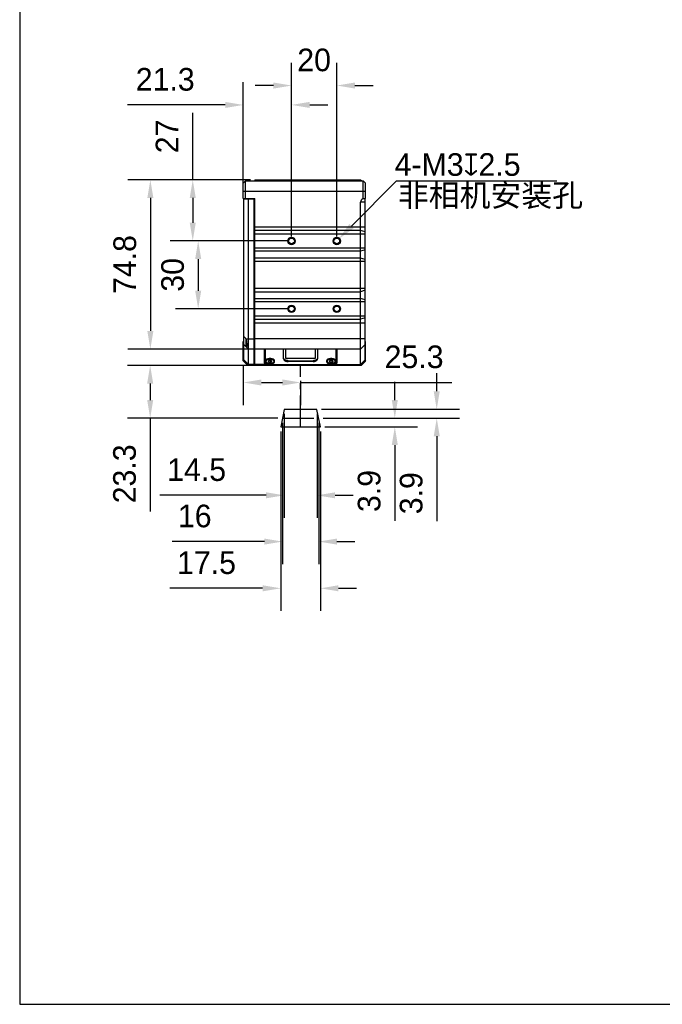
# Model space of a CAD drawing. Header units: millimetres. Extents: x -48 to 112, y 178 to 358.
# Tile 1 of 3: x -48 to 23, y 178 to 286. Entities that reach past the tile are written whole.
import ezdxf

# ---------------------------------------------------------------- set-up
doc = ezdxf.new("R2010")
doc.units = ezdxf.units.MM
doc.header["$LTSCALE"] = 46.255
doc.header["$PDMODE"] = 3
doc.header["$PDSIZE"] = 8
doc.linetypes.add('CENTER', pattern=[0.6, 0.375, -0.075, 0.075, -0.075])
doc.layers.get('0').update_dxf_attribs({"linetype": 'CONTINUOUS'})
doc.layers.get('Defpoints').update_dxf_attribs({"linetype": 'CONTINUOUS'})
for name, color, linetype in [('00_COMPONENTS', 7, 'CONTINUOUS'), ('50_ALL_DETAILS', 7, 'CONTINUOUS'), ('51__DRAFT_DIMS', 7, 'CONTINUOUS')]:
    doc.layers.add(name, color=color, linetype=linetype)
doc.styles.get("Standard").update_dxf_attribs({"font": '兰亭黑 GBK.TTF', "height": 2.5})
doc.dimstyles.new('DIMSTYLE_1', dxfattribs={"dimtxt": 3, "dimasz": 2, "dimexe": 2.5, "dimexo": 0.5, "dimgap": 0.75, "dimtad": 1, "dimlfac": 4, "dimdsep": 46, "dimtxsty": 'STANDARD', "dimblk": '_FILLED', "dimblk1": '_FILLED', "dimblk2": '_FILLED', "dimcen": 0.09, "dimclrd": 8, "dimclre": 8, "dimclrt": 256, "dimazin": 2, "dimtp": 0.3, "dimtm": 0.3, "dimtfac": 1, "dimtofl": 0, "dimtmove": 0, "dimatfit": 3, "dimldrblk": '_FILLED', "dimfxl": 1, "dimtolj": 1, "dimarcsym": 0})

# ---------------------------------------------------------------- blocks, each defined once
blk = doc.blocks.new('_FILLED')
at = {"color": 0, "linetype": 'ByBlock'}
blk.add_solid([(0, 0), (-1, 0.167), (-1, -0.167)], dxfattribs=at)
blk = doc.blocks.new('*D8')
at = {"layer": '51__DRAFT_DIMS', "color": 8, "lineweight": -2}
for p, q in [((-28.74, 268.63), (-28.74, 276.04)), ((-22.38, 268.63), (-31.24, 268.63)), ((-28.74, 266.63), (-28.74, 263.88)), ((-18.33, 261.88), (-31.24, 261.88))]:
    blk.add_line(p, q, dxfattribs=at)
at = {"layer": 'Defpoints', "color": 0}
for p in [(-21.88, 268.63), (-28.74, 261.88), (-17.83, 261.88)]:
    blk.add_point(p, dxfattribs=at)
at = {"layer": '51__DRAFT_DIMS', "color": 8, "linetype": 'ByBlock', "lineweight": -2, "xscale": 2, "yscale": 2, "zscale": 2}
for p, rotation in [((-28.74, 268.63), 90), ((-28.74, 261.88), 270)]:
    blk.add_blockref('_FILLED', p, dxfattribs=dict(at, rotation=rotation))
at = {"layer": '51__DRAFT_DIMS', "insert": (-32.83, 273.42), "char_height": 2.5, "attachment_point": 2, "rotation": 90, "line_spacing_factor": 0.9}
blk.add_mtext('\\A1;27', dxfattribs=at)
blk = doc.blocks.new('*D9')
at = {"layer": '51__DRAFT_DIMS', "color": 8, "lineweight": -2}
for p, q in [((-17.83, 262.38), (-17.83, 281.54)), ((-12.83, 262.38), (-12.83, 281.54)), ((-19.83, 279.04), (-21.83, 279.04)), ((-10.83, 279.04), (-8.83, 279.04))]:
    blk.add_line(p, q, dxfattribs=at)
at = {"layer": 'Defpoints', "color": 0}
for p in [(-12.83, 279.04), (-17.83, 261.88), (-12.83, 261.88)]:
    blk.add_point(p, dxfattribs=at)
at = {"layer": '51__DRAFT_DIMS', "color": 8, "linetype": 'ByBlock', "lineweight": -2, "xscale": 2, "yscale": 2, "zscale": 2}
blk.add_blockref('_FILLED', (-17.83, 279.04), dxfattribs=at)
at = {"layer": '51__DRAFT_DIMS', "color": 8, "linetype": 'ByBlock', "lineweight": -2, "xscale": 2, "yscale": 2, "zscale": 2, "rotation": 180}
blk.add_blockref('_FILLED', (-12.83, 279.04), dxfattribs=at)
at = {"layer": '51__DRAFT_DIMS', "insert": (-15.34, 283.12), "char_height": 2.5, "attachment_point": 2, "line_spacing_factor": 0.9}
blk.add_mtext('\\A1;20', dxfattribs=at)
blk = doc.blocks.new('*D10')
at = {"layer": '51__DRAFT_DIMS', "color": 8, "lineweight": -2}
for p, q in [((-18.33, 261.88), (-30.64, 261.88)), ((-28.14, 259.88), (-28.14, 256.38)), ((-18.33, 254.38), (-30.64, 254.38))]:
    blk.add_line(p, q, dxfattribs=at)
at = {"layer": 'Defpoints', "color": 0}
for p in [(-17.83, 261.88), (-28.14, 254.38), (-17.83, 254.38)]:
    blk.add_point(p, dxfattribs=at)
at = {"layer": '51__DRAFT_DIMS', "color": 8, "linetype": 'ByBlock', "lineweight": -2, "xscale": 2, "yscale": 2, "zscale": 2}
for p, rotation in [((-28.14, 261.88), 90), ((-28.14, 254.38), 270)]:
    blk.add_blockref('_FILLED', p, dxfattribs=dict(at, rotation=rotation))
at = {"layer": '51__DRAFT_DIMS', "insert": (-32.22, 258.13), "char_height": 2.5, "attachment_point": 2, "rotation": 90, "line_spacing_factor": 0.9}
blk.add_mtext('\\A1;30', dxfattribs=at)
blk = doc.blocks.new('*D11')
at = {"layer": '51__DRAFT_DIMS', "color": 8, "lineweight": -2}
for p, q in [((-23.16, 267.88), (-23.16, 279.4)), ((-17.83, 262.38), (-17.83, 279.4)), ((-25.16, 276.9), (-35.95, 276.9)), ((-15.83, 276.9), (-13.83, 276.9))]:
    blk.add_line(p, q, dxfattribs=at)
at = {"layer": 'Defpoints', "color": 0}
for p in [(-17.83, 276.9), (-23.16, 267.38), (-17.83, 261.88)]:
    blk.add_point(p, dxfattribs=at)
at = {"layer": '51__DRAFT_DIMS', "color": 8, "linetype": 'ByBlock', "lineweight": -2, "xscale": 2, "yscale": 2, "zscale": 2}
blk.add_blockref('_FILLED', (-23.16, 276.9), dxfattribs=at)
at = {"layer": '51__DRAFT_DIMS', "color": 8, "linetype": 'ByBlock', "lineweight": -2, "xscale": 2, "yscale": 2, "zscale": 2, "rotation": 180}
blk.add_blockref('_FILLED', (-17.83, 276.9), dxfattribs=at)
at = {"layer": '51__DRAFT_DIMS', "insert": (-31.78, 280.98), "char_height": 2.5, "attachment_point": 2, "line_spacing_factor": 0.9}
blk.add_mtext('\\A1;21.3', dxfattribs=at)
blk = doc.blocks.new('*D13')
at = {"layer": '51__DRAFT_DIMS', "color": 8, "lineweight": -2}
for p, q in [((-22.38, 268.63), (-35.92, 268.63)), ((-33.42, 266.63), (-33.42, 251.93)), ((-12.05, 249.93), (-35.92, 249.93))]:
    blk.add_line(p, q, dxfattribs=at)
at = {"layer": 'Defpoints', "color": 0}
for p in [(-21.88, 268.63), (-33.42, 249.93), (-11.55, 249.93)]:
    blk.add_point(p, dxfattribs=at)
at = {"layer": '51__DRAFT_DIMS', "color": 8, "linetype": 'ByBlock', "lineweight": -2, "xscale": 2, "yscale": 2, "zscale": 2}
for p, rotation in [((-33.42, 268.63), 90), ((-33.42, 249.93), 270)]:
    blk.add_blockref('_FILLED', p, dxfattribs=dict(at, rotation=rotation))
at = {"layer": '51__DRAFT_DIMS', "insert": (-37.5, 259.27), "char_height": 2.5, "attachment_point": 2, "rotation": 90, "line_spacing_factor": 0.9}
blk.add_mtext('\\A1;74.8', dxfattribs=at)
blk = doc.blocks.new('*D25')
at = {"layer": '51__DRAFT_DIMS', "color": 8, "lineweight": -2}
for p, q in [((-23.16, 248.13), (-23.16, 243.74)), ((-21.16, 246.24), (-18.83, 246.24)), ((-16.83, 246.41), (-16.83, 243.74)), ((-16.83, 246.24), (-0.15, 246.24))]:
    blk.add_line(p, q, dxfattribs=at)
at = {"layer": 'Defpoints', "color": 0}
for p in [(-23.16, 248.63), (-16.83, 246.91), (-16.83, 246.24)]:
    blk.add_point(p, dxfattribs=at)
at = {"layer": '51__DRAFT_DIMS', "color": 8, "linetype": 'ByBlock', "lineweight": -2, "xscale": 2, "yscale": 2, "zscale": 2, "rotation": 180}
blk.add_blockref('_FILLED', (-23.16, 246.24), dxfattribs=at)
at = {"layer": '51__DRAFT_DIMS', "color": 8, "linetype": 'ByBlock', "lineweight": -2, "xscale": 2, "yscale": 2, "zscale": 2}
blk.add_blockref('_FILLED', (-16.83, 246.24), dxfattribs=at)
at = {"layer": '51__DRAFT_DIMS', "insert": (-4.3, 250.33), "char_height": 2.5, "attachment_point": 2, "line_spacing_factor": 0.9}
blk.add_mtext('\\A1;25.3', dxfattribs=at)
blk = doc.blocks.new('*D26')
at = {"layer": '51__DRAFT_DIMS', "color": 8, "lineweight": -2}
for p, q in [((-18.65, 242.78), (-18.65, 231.28)), ((-15.02, 242.78), (-15.02, 231.28)), ((-20.65, 233.78), (-32.37, 233.78)), ((-13.02, 233.78), (-11.02, 233.78))]:
    blk.add_line(p, q, dxfattribs=at)
at = {"layer": 'Defpoints', "color": 0}
for p in [(-18.65, 243.28), (-15.02, 243.28), (-15.02, 233.78)]:
    blk.add_point(p, dxfattribs=at)
at = {"layer": '51__DRAFT_DIMS', "color": 8, "linetype": 'ByBlock', "lineweight": -2, "xscale": 2, "yscale": 2, "zscale": 2}
blk.add_blockref('_FILLED', (-18.65, 233.78), dxfattribs=at)
at = {"layer": '51__DRAFT_DIMS', "color": 8, "linetype": 'ByBlock', "lineweight": -2, "xscale": 2, "yscale": 2, "zscale": 2, "rotation": 180}
blk.add_blockref('_FILLED', (-15.02, 233.78), dxfattribs=at)
at = {"layer": '51__DRAFT_DIMS', "insert": (-28.31, 237.87), "char_height": 2.5, "attachment_point": 2, "line_spacing_factor": 0.9}
blk.add_mtext('\\A1;14.5', dxfattribs=at)
blk = doc.blocks.new('*D27')
at = {"layer": '51__DRAFT_DIMS', "color": 8, "lineweight": -2}
for p, q in [((-18.83, 241.8), (-18.83, 226.17)), ((-14.83, 241.8), (-14.83, 226.17)), ((-20.83, 228.67), (-31.03, 228.67)), ((-12.83, 228.67), (-10.83, 228.67))]:
    blk.add_line(p, q, dxfattribs=at)
at = {"layer": 'Defpoints', "color": 0}
for p in [(-18.83, 242.3), (-14.83, 242.3), (-14.83, 228.67)]:
    blk.add_point(p, dxfattribs=at)
at = {"layer": '51__DRAFT_DIMS', "color": 8, "linetype": 'ByBlock', "lineweight": -2, "xscale": 2, "yscale": 2, "zscale": 2}
blk.add_blockref('_FILLED', (-18.83, 228.67), dxfattribs=at)
at = {"layer": '51__DRAFT_DIMS', "color": 8, "linetype": 'ByBlock', "lineweight": -2, "xscale": 2, "yscale": 2, "zscale": 2, "rotation": 180}
blk.add_blockref('_FILLED', (-14.83, 228.67), dxfattribs=at)
at = {"layer": '51__DRAFT_DIMS', "insert": (-28.52, 232.75), "char_height": 2.5, "attachment_point": 2, "line_spacing_factor": 0.9}
blk.add_mtext('\\A1;16', dxfattribs=at)
blk = doc.blocks.new('*D28')
at = {"layer": '51__DRAFT_DIMS', "color": 8, "lineweight": -2}
for p, q in [((-19.02, 240.83), (-19.02, 221.01)), ((-14.65, 240.83), (-14.65, 221.01)), ((-21.02, 223.51), (-31.27, 223.51)), ((-12.65, 223.51), (-10.65, 223.51))]:
    blk.add_line(p, q, dxfattribs=at)
at = {"layer": 'Defpoints', "color": 0}
for p in [(-19.02, 241.33), (-14.65, 241.33), (-19.02, 223.51)]:
    blk.add_point(p, dxfattribs=at)
at = {"layer": '51__DRAFT_DIMS', "color": 8, "linetype": 'ByBlock', "lineweight": -2, "xscale": 2, "yscale": 2, "zscale": 2}
blk.add_blockref('_FILLED', (-19.02, 223.51), dxfattribs=at)
at = {"layer": '51__DRAFT_DIMS', "color": 8, "linetype": 'ByBlock', "lineweight": -2, "xscale": 2, "yscale": 2, "zscale": 2, "rotation": 180}
blk.add_blockref('_FILLED', (-14.65, 223.51), dxfattribs=at)
at = {"layer": '51__DRAFT_DIMS', "insert": (-27.22, 227.59), "char_height": 2.5, "attachment_point": 2, "line_spacing_factor": 0.9}
blk.add_mtext('\\A1;17.5', dxfattribs=at)
blk = doc.blocks.new('*D29')
at = {"layer": '51__DRAFT_DIMS', "color": 8, "lineweight": -2}
for p, q in [((-1.8, 245.28), (-1.8, 247.28)), ((-14.52, 243.28), (0.7, 243.28)), ((-14.33, 242.3), (0.7, 242.3)), ((-1.8, 240.3), (-1.8, 230.94))]:
    blk.add_line(p, q, dxfattribs=at)
at = {"layer": 'Defpoints', "color": 0}
for p in [(-15.02, 243.28), (-14.83, 242.3), (-1.8, 242.3)]:
    blk.add_point(p, dxfattribs=at)
at = {"layer": '51__DRAFT_DIMS', "color": 8, "linetype": 'ByBlock', "lineweight": -2, "xscale": 2, "yscale": 2, "zscale": 2}
for p, rotation in [((-1.8, 243.28), 270), ((-1.8, 242.3), 89.99999999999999)]:
    blk.add_blockref('_FILLED', p, dxfattribs=dict(at, rotation=rotation))
at = {"layer": '51__DRAFT_DIMS', "insert": (-5.88, 231.69), "char_height": 2.5, "attachment_point": 1, "rotation": 90, "line_spacing_factor": 0.9}
blk.add_mtext('\\A1;3.9', dxfattribs=at)
blk = doc.blocks.new('*D30')
at = {"layer": '51__DRAFT_DIMS', "color": 8, "lineweight": -2}
for p, q in [((-6.43, 244.3), (-6.43, 246.3)), ((-14.33, 242.3), (-3.93, 242.3)), ((-14.15, 241.33), (-3.93, 241.33)), ((-6.43, 239.33), (-6.43, 230.97))]:
    blk.add_line(p, q, dxfattribs=at)
at = {"layer": 'Defpoints', "color": 0}
for p in [(-14.83, 242.3), (-14.65, 241.33), (-6.43, 241.33)]:
    blk.add_point(p, dxfattribs=at)
at = {"layer": '51__DRAFT_DIMS', "color": 8, "linetype": 'ByBlock', "lineweight": -2, "xscale": 2, "yscale": 2, "zscale": 2}
for p, rotation in [((-6.43, 242.3), 270), ((-6.43, 241.33), 90)]:
    blk.add_blockref('_FILLED', p, dxfattribs=dict(at, rotation=rotation))
at = {"layer": '51__DRAFT_DIMS', "insert": (-10.52, 236.58), "char_height": 2.5, "attachment_point": 3, "rotation": 90, "line_spacing_factor": 0.9}
blk.add_mtext('\\A1;3.9', dxfattribs=at)
blk = doc.blocks.new('*D31')
at = {"layer": '51__DRAFT_DIMS', "color": 8, "lineweight": -2}
for p, q in [((-22.38, 248.13), (-35.94, 248.13)), ((-33.44, 246.13), (-33.44, 244.3)), ((-19.33, 242.3), (-35.94, 242.3)), ((-33.44, 242.3), (-33.44, 232))]:
    blk.add_line(p, q, dxfattribs=at)
at = {"layer": 'Defpoints', "color": 0}
for p in [(-21.88, 248.13), (-33.44, 242.3), (-18.83, 242.3)]:
    blk.add_point(p, dxfattribs=at)
at = {"layer": '51__DRAFT_DIMS', "color": 8, "linetype": 'ByBlock', "lineweight": -2, "xscale": 2, "yscale": 2, "zscale": 2}
for p, rotation in [((-33.44, 248.13), 90), ((-33.44, 242.3), 270)]:
    blk.add_blockref('_FILLED', p, dxfattribs=dict(at, rotation=rotation))
at = {"layer": '51__DRAFT_DIMS', "insert": (-37.53, 236.15), "char_height": 2.5, "attachment_point": 2, "rotation": 90, "line_spacing_factor": 0.9}
blk.add_mtext('\\A1;23.3', dxfattribs=at)

msp = doc.modelspace()

# ---------------------------------------------------------------- linework, layer by layer
at = {"color": 8}
msp.add_line((-11.2033, 263.5176), (-6.2733, 268.4768), dxfattribs=at)
msp.add_lwpolyline([(-47.8474, 177.5619), (112.1526, 177.5619), (112.1526, 357.5619), (-47.8474, 357.5619)], close=True)
at = {"layer": '00_COMPONENTS'}
for p, q in [((-21.8837, 268.6276), (-21.8837, 268.5026)), ((-21.8837, 268.6276), (-10.2087, 268.6276)), ((-10.2087, 268.5026), (-10.2087, 268.6276)), ((-10.2087, 268.6276), (-10.0837, 268.5026)), ((-22.9087, 268.5026), (-23.1587, 268.2526)), ((-23.1587, 266.5651), (-23.1587, 268.2526)), ((-22.9087, 266.5651), (-22.9087, 268.5026)), ((-22.9087, 268.5026), (-9.9087, 268.5026)), ((-21.8837, 268.5651), (-10.2087, 268.5651)), ((-10.2087, 268.5651), (-10.1429, 268.5026)), ((-9.9087, 266.5651), (-9.9087, 268.5026)), ((-9.6587, 268.2526), (-9.9087, 268.5026)), ((-9.6587, 266.5651), (-9.6587, 268.2526)), ((-23.1587, 267.3776), (-9.6587, 267.3776)), ((-23.1587, 266.5651), (-21.8837, 266.5651)), ((-23.0837, 266.5651), (-23.0837, 266.5276)), ((-23.0837, 248.6276), (-23.0837, 266.5276)), ((-23.0837, 266.5276), (-21.9587, 266.5276)), ((-22.5837, 248.2331), (-22.5837, 266.5651)), ((-21.9587, 248.1276), (-21.9587, 266.5651)), ((-21.8837, 248.1276), (-21.8837, 266.5651)), ((-9.9087, 266.5651), (-9.7087, 266.5651)), ((-9.7087, 248.5776), (-9.7087, 266.5651)), ((-9.6587, 266.5651), (-9.7087, 266.5651)), ((-10.2087, 248.2331), (-10.2087, 266.1563)), ((-9.7087, 266.1563), (-10.2087, 266.1563)), ((-21.8837, 263.4225), (-9.7087, 263.4225)), ((-10.2087, 263.0322), (-21.8837, 263.0322)), ((-9.7087, 262.6419), (-21.8837, 262.6419)), ((-9.7087, 262.8761), (-10.2087, 263.0322)), ((-21.8837, 261.1134), (-9.7087, 261.1134)), ((-10.2087, 260.7364), (-21.8837, 260.7364)), ((-10.2087, 259.9825), (-21.8837, 259.9825)), ((-9.7087, 260.8872), (-10.2087, 260.7364)), ((-9.7087, 259.8317), (-10.2087, 259.9825)), ((-9.7087, 259.6056), (-21.8837, 259.6056)), ((-21.8837, 256.6497), (-9.7087, 256.6497)), ((-21.8837, 256.2728), (-10.2087, 256.2728)), ((-9.7087, 256.4235), (-10.2087, 256.2728)), ((-21.8837, 255.5188), (-10.2087, 255.5188)), ((-9.7087, 255.1419), (-21.8837, 255.1419)), ((-9.7087, 255.3681), (-10.2087, 255.5188)), ((-21.8837, 253.6134), (-9.7087, 253.6134)), ((-21.8837, 253.2231), (-10.2087, 253.2231)), ((-21.8837, 252.8328), (-9.7087, 252.8328)), ((-9.7087, 253.3792), (-10.2087, 253.2231)), ((-23.1587, 248.6276), (-23.1587, 250.7526)), ((-23.0837, 250.7526), (-23.1587, 250.7526)), ((-22.5837, 249.9276), (-23.0837, 250.4276)), ((-22.8859, 251.0526), (-21.9587, 251.0526)), ((-22.8837, 251.0476), (-22.8837, 250.8026)), ((-22.8837, 250.8026), (-22.8837, 250.7505)), ((-22.8837, 250.7505), (-22.8837, 250.2651)), ((-22.8587, 250.9863), (-22.8587, 250.2401)), ((-22.8587, 250.2401), (-22.7427, 250.2401)), ((-21.8837, 250.7526), (-21.9587, 250.7526)), ((-9.7087, 251.0526), (-21.8837, 251.0526)), ((-9.7087, 250.4276), (-10.2087, 249.9276)), ((-9.7087, 250.3151), (-9.6587, 250.3151)), ((-9.6587, 248.6276), (-9.6587, 250.7526)), ((-23.0837, 249.7526), (-23.1587, 249.7526)), ((-21.9587, 249.9276), (-22.5837, 249.9276)), ((-21.8837, 249.7526), (-21.9587, 249.7526)), ((-10.2087, 249.9276), (-21.8837, 249.9276)), ((-20.8712, 249.9276), (-20.8712, 248.4839)), ((-20.8712, 249.1901), (-20.8337, 249.1901)), ((-20.8337, 248.5584), (-20.8337, 249.9276)), ((-20.7587, 249.9276), (-20.7587, 248.4993)), ((-18.7087, 248.8687), (-18.7087, 249.9276)), ((-18.4587, 248.8823), (-18.4587, 249.9276)), ((-15.2087, 249.9276), (-15.2087, 248.8823)), ((-14.9587, 249.9276), (-14.9587, 248.8687)), ((-12.9087, 248.4993), (-12.9087, 249.9276)), ((-12.8337, 249.9276), (-12.8337, 248.5584)), ((-12.8337, 249.1901), (-12.7962, 249.1901)), ((-12.7962, 248.4839), (-12.7962, 249.9276)), ((-9.7087, 249.1901), (-9.6587, 249.1901)), ((-22.6587, 248.1276), (-23.1587, 248.6276)), ((-22.5837, 248.2331), (-23.0837, 248.7326)), ((-22.5837, 248.1276), (-23.0837, 248.6276)), ((-22.5837, 248.1276), (-22.6587, 248.1276)), ((-21.9587, 248.2336), (-22.5837, 248.2331)), ((-21.9587, 248.1276), (-22.5837, 248.1276)), ((-21.8837, 248.1276), (-21.9587, 248.1276)), ((-20.6622, 248.2336), (-21.8837, 248.2336)), ((-10.2087, 248.1276), (-21.8837, 248.1276)), ((-20.7587, 248.4993), (-20.8337, 248.5584)), ((-20.599, 248.2949), (-20.6458, 248.3179)), ((-20.3169, 248.6917), (-20.4252, 248.5763)), ((-20.4252, 248.5763), (-20.3169, 248.4609)), ((-20.3712, 248.2387), (-20.3712, 248.1831)), ((-20.3712, 248.1831), (-13.2962, 248.1831)), ((-20.3337, 248.2377), (-13.3337, 248.2377)), ((-20.3169, 248.6776), (-20.3236, 248.6846)), ((-20.1004, 248.6917), (-20.3169, 248.6917)), ((-20.3169, 248.4609), (-20.3169, 248.6776)), ((-20.3169, 248.6776), (-20.1004, 248.6776)), ((-20.3169, 248.4609), (-20.1004, 248.4609)), ((-19.9922, 248.5763), (-20.1004, 248.6917)), ((-20.0938, 248.6846), (-20.1004, 248.6776)), ((-20.1004, 248.4609), (-20.1004, 248.6776)), ((-20.1004, 248.4609), (-19.9922, 248.5763)), ((-18.5662, 248.7422), (-18.5666, 248.7424)), ((-18.5662, 248.7422), (-18.5666, 248.7424)), ((-18.52, 248.7188), (-18.5196, 248.7187)), ((-18.52, 248.7188), (-18.5196, 248.7187)), ((-15.2087, 248.8823), (-18.4587, 248.8823)), ((-18.2087, 248.6625), (-18.2087, 248.6496)), ((-18.2087, 248.6496), (-18.2087, 248.5609)), ((-18.2087, 248.6496), (-15.4587, 248.6496)), ((-15.4587, 248.5609), (-18.2087, 248.5609)), ((-15.4587, 248.6496), (-15.4587, 248.6625)), ((-15.4587, 248.6496), (-15.4587, 248.5609)), ((-15.1478, 248.7187), (-15.1474, 248.7188)), ((-15.1478, 248.7187), (-15.1474, 248.7188)), ((-15.1007, 248.7424), (-15.1012, 248.7422)), ((-15.1007, 248.7424), (-15.1012, 248.7422)), ((-13.5669, 248.6917), (-13.6752, 248.5763)), ((-13.6752, 248.5763), (-13.5669, 248.4609)), ((-13.5669, 248.6776), (-13.5736, 248.6846)), ((-13.3504, 248.6917), (-13.5669, 248.6917)), ((-13.5669, 248.6776), (-13.3504, 248.6776)), ((-13.5669, 248.4609), (-13.5669, 248.6776)), ((-13.5669, 248.4609), (-13.3504, 248.4609)), ((-13.2422, 248.5763), (-13.3504, 248.6917)), ((-13.3438, 248.6846), (-13.3504, 248.6776)), ((-13.3504, 248.4609), (-13.3504, 248.6776)), ((-13.3504, 248.4609), (-13.2422, 248.5763)), ((-13.2962, 248.1831), (-13.2962, 248.2387)), ((-13.0684, 248.2949), (-13.0216, 248.3179)), ((-13.0051, 248.2336), (-10.2087, 248.2331)), ((-12.8337, 248.5584), (-12.9087, 248.4993)), ((-10.2087, 248.2331), (-9.7087, 248.7326)), ((-10.2087, 248.1276), (-9.7087, 248.6276)), ((-10.2087, 248.2326), (-10.2087, 248.2331)), ((-10.1587, 248.1276), (-10.2087, 248.1276)), ((-9.7087, 248.5776), (-10.1587, 248.1276)), ((-9.6587, 248.6276), (-9.7087, 248.5776)), ((-18.6462, 243.2776), (-19.0212, 241.3276)), ((-15.0212, 243.2776), (-18.6462, 243.2776)), ((-14.6462, 241.3276), (-15.0212, 243.2776)), ((-19.0212, 241.3276), (-14.6462, 241.3276))]:
    msp.add_line(p, q, dxfattribs=at)
for centre, radius in [((-17.8337, 261.8776), 0.4125), ((-17.8337, 261.8776), 0.375), ((-17.8337, 261.8776), 0.3125), ((-12.8337, 261.8776), 0.4125), ((-12.8337, 261.8776), 0.375), ((-12.8337, 261.8776), 0.3125), ((-17.8337, 254.3776), 0.4125), ((-17.8337, 254.3776), 0.375), ((-17.8337, 254.3776), 0.3125), ((-12.8337, 254.3776), 0.4125), ((-12.8337, 254.3776), 0.375), ((-12.8337, 254.3776), 0.3125)]:
    msp.add_circle(centre, radius, dxfattribs=at)
for centre, radius, start, end in [((-23.4587, 250.8027), 0.625, 23.577923, 53.13055), ((-22.8587, 250.2651), 0.025, 180, 270), ((-18.2728, 249.3426), 0.671, 246.292477, 248.388587), ((-15.3967, 249.3479), 0.6767, 291.620228, 293.698708)]:
    msp.add_arc(centre, radius, start, end, dxfattribs=at)
msp.add_ellipse((-9.5016, 266.1563), major_axis=(0.7071, 0), ratio=0.70710678, start_param=2.18430026, end_param=3.14159265, dxfattribs=at)
for points, knots in [([(-22.8859, 251.0526), (-22.8685, 251.0129), (-22.8366, 250.9305), (-22.8106, 250.846), (-22.7987, 250.8026)], [0, 0, 0, 0, 0.49063019, 1, 1, 1, 1]), ([(-22.8859, 250.2298), (-22.8781, 250.222), (-22.8631, 250.2081), (-22.8404, 250.1913), (-22.8193, 250.1806), (-22.8051, 250.1776), (-22.7987, 250.1776)], [0, 0, 0, 0, 0.31935455, 0.58975269, 0.81379256, 1, 1, 1, 1]), ([(-22.7987, 250.1776), (-22.7934, 250.1776), (-22.7825, 250.1796), (-22.7681, 250.1891), (-22.7562, 250.2046), (-22.7467, 250.2256), (-22.7392, 250.252), (-22.7339, 250.2837), (-22.7307, 250.3206), (-22.7294, 250.3788), (-22.7338, 250.4613), (-22.7471, 250.5688), (-22.7686, 250.6843), (-22.7878, 250.7629), (-22.7987, 250.8026)], [0, 0, 0, 0, 0.02399858, 0.04865799, 0.07711347, 0.11146017, 0.15277131, 0.20146756, 0.25754201, 0.32071226, 0.46620886, 0.63251147, 0.81282725, 1, 1, 1, 1]), ([(-22.5837, 248.2331), (-22.5837, 248.2251), (-22.5838, 248.2101), (-22.5841, 248.1891), (-22.5843, 248.1711), (-22.5843, 248.1579), (-22.5843, 248.149), (-22.5843, 248.1435), (-22.5842, 248.1388), (-22.5841, 248.1349), (-22.584, 248.1319), (-22.5839, 248.1299), (-22.5838, 248.1288), (-22.5838, 248.1282), (-22.5837, 248.1279), (-22.5837, 248.1277), (-22.5837, 248.1277)], [0, 0, 0, 0, 0.22676098, 0.42649316, 0.59802429, 0.74027792, 0.80011378, 0.85228518, 0.89671315, 0.93332617, 0.96205559, 0.98278348, 0.99009618, 0.9953763, 0.99866034, 1, 1, 1, 1]), ([(-20.8712, 248.8779), (-20.8712, 248.8679), (-20.8696, 248.8477), (-20.8598, 248.8073), (-20.8455, 248.7787), (-20.8337, 248.761)], [0, 0, 0, 0, 0.24153654, 0.48675043, 1, 1, 1, 1]), ([(-20.8712, 248.4839), (-20.8712, 248.4717), (-20.8688, 248.447), (-20.858, 248.4107), (-20.8404, 248.3755), (-20.8161, 248.3419), (-20.7857, 248.3105), (-20.7361, 248.2708), (-20.6928, 248.2471), (-20.6622, 248.2336)], [0, 0, 0, 0, 0.10636274, 0.21510977, 0.32835025, 0.44772029, 0.5743038, 0.70864102, 1, 1, 1, 1]), ([(-20.6458, 248.3179), (-20.6735, 248.3316), (-20.7242, 248.3621), (-20.7765, 248.412), (-20.8062, 248.4558), (-20.822, 248.4892), (-20.8315, 248.5236), (-20.8337, 248.5469), (-20.8337, 248.5584)], [0, 0, 0, 0, 0.28928287, 0.54879069, 0.66841296, 0.78239345, 0.89227665, 1, 1, 1, 1]), ([(-20.644, 248.3206), (-20.6614, 248.332), (-20.6929, 248.3566), (-20.73, 248.4007), (-20.7533, 248.4488), (-20.7587, 248.4828), (-20.7587, 248.4993)], [0, 0, 0, 0, 0.28255564, 0.53973095, 0.77591378, 1, 1, 1, 1]), ([(-20.5208, 248.8168), (-20.5485, 248.8031), (-20.5992, 248.7726), (-20.6515, 248.7227), (-20.6812, 248.6789), (-20.697, 248.6455), (-20.7065, 248.6112), (-20.7087, 248.5878), (-20.7087, 248.5763)], [0, 0, 0, 0, 0.28928285, 0.54879066, 0.66841293, 0.78239343, 0.89227663, 1, 1, 1, 1]), ([(-20.7087, 248.5763), (-20.7087, 248.5662), (-20.707, 248.5458), (-20.6972, 248.5051), (-20.6719, 248.4551), (-20.6244, 248.4017), (-20.5614, 248.3554), (-20.4854, 248.3176), (-20.3991, 248.2895), (-20.3057, 248.2723), (-20.2413, 248.2685), (-20.2087, 248.2685)], [0, 0, 0, 0, 0.04710142, 0.09493126, 0.19510705, 0.3047792, 0.42574084, 0.55783914, 0.69945022, 0.84793102, 1, 1, 1, 1]), ([(-20.2087, 248.3053), (-20.2562, 248.3053), (-20.349, 248.3141), (-20.4587, 248.3477), (-20.5354, 248.3879), (-20.5846, 248.4231), (-20.6256, 248.4637), (-20.657, 248.5092), (-20.6775, 248.5588), (-20.6857, 248.6109), (-20.681, 248.6633), (-20.6638, 248.7138), (-20.6352, 248.7605), (-20.5826, 248.8178), (-20.5319, 248.8507), (-20.4955, 248.8686)], [0, 0, 0, 0, 0.1491771, 0.29086256, 0.35732553, 0.42043298, 0.48035687, 0.5376254, 0.59302512, 0.64744054, 0.70173905, 0.7567812, 0.81345262, 0.8725836, 1, 1, 1, 1]), ([(-20.6622, 248.2336), (-20.6407, 248.2242), (-20.5952, 248.2085), (-20.5234, 248.1934), (-20.4481, 248.1849), (-20.397, 248.1831), (-20.3712, 248.1831)], [0, 0, 0, 0, 0.23691106, 0.48395067, 0.73954068, 1, 1, 1, 1]), ([(-20.599, 248.2949), (-20.6029, 248.2969), (-20.6183, 248.3047), (-20.6333, 248.3135), (-20.644, 248.3206)], [0, 0, 0, 0, 0.25589198, 1, 1, 1, 1]), ([(-20.2087, 248.3165), (-20.2538, 248.3165), (-20.3208, 248.323), (-20.4055, 248.3452), (-20.4632, 248.3677), (-20.5143, 248.3956), (-20.5576, 248.4282), (-20.592, 248.4649), (-20.6163, 248.5049), (-20.6299, 248.5471), (-20.632, 248.5903), (-20.6224, 248.633), (-20.6018, 248.6739), (-20.5709, 248.7118), (-20.5152, 248.7591), (-20.4638, 248.7849), (-20.4272, 248.7985)], [0, 0, 0, 0, 0.15699675, 0.23246127, 0.30437471, 0.37191803, 0.43460958, 0.49241915, 0.54588606, 0.5961952, 0.64511429, 0.69470586, 0.7468866, 0.80306548, 0.86400619, 1, 1, 1, 1]), ([(-20.3337, 248.2377), (-20.3808, 248.2377), (-20.472, 248.2469), (-20.5595, 248.2755), (-20.599, 248.2949)], [0, 0, 0, 0, 0.51746526, 1, 1, 1, 1]), ([(-20.2087, 248.8841), (-20.2641, 248.8841), (-20.3465, 248.8758), (-20.45, 248.8475), (-20.4981, 248.8279), (-20.5208, 248.8168)], [0, 0, 0, 0, 0.51700348, 0.76475992, 1, 1, 1, 1]), ([(-20.4272, 248.7985), (-20.3933, 248.8112), (-20.321, 248.83), (-20.2466, 248.8361), (-20.2087, 248.8361)], [0, 0, 0, 0, 0.48856099, 1, 1, 1, 1]), ([(-19.8966, 248.8168), (-19.9192, 248.8279), (-19.9673, 248.8475), (-20.0709, 248.8758), (-20.1533, 248.8841), (-20.2087, 248.8841)], [0, 0, 0, 0, 0.23524007, 0.48299651, 1, 1, 1, 1]), ([(-19.9219, 248.8686), (-19.8855, 248.8507), (-19.8347, 248.8178), (-19.7822, 248.7605), (-19.7536, 248.7138), (-19.7364, 248.6633), (-19.7317, 248.6109), (-19.7399, 248.5588), (-19.7604, 248.5092), (-19.7918, 248.4637), (-19.8327, 248.4231), (-19.882, 248.3879), (-19.9587, 248.3477), (-20.0684, 248.3141), (-20.1612, 248.3053), (-20.2087, 248.3053)], [0, 0, 0, 0, 0.12741582, 0.18654639, 0.24321743, 0.29825934, 0.35255782, 0.40697335, 0.46237328, 0.5196421, 0.57956628, 0.64267403, 0.70913722, 0.8508229, 1, 1, 1, 1]), ([(-20.2087, 248.8361), (-20.1707, 248.8361), (-20.0964, 248.83), (-20.0241, 248.8112), (-19.9901, 248.7985)], [0, 0, 0, 0, 0.51143887, 1, 1, 1, 1]), ([(-19.9901, 248.7985), (-19.9535, 248.7849), (-19.9021, 248.7591), (-19.8465, 248.7118), (-19.8156, 248.6739), (-19.7949, 248.633), (-19.7854, 248.5903), (-19.7875, 248.5471), (-19.801, 248.5049), (-19.8254, 248.4649), (-19.8597, 248.4282), (-19.903, 248.3956), (-19.9542, 248.3677), (-20.0118, 248.3452), (-20.0965, 248.323), (-20.1636, 248.3165), (-20.2087, 248.3165)], [0, 0, 0, 0, 0.13599387, 0.19693459, 0.25311351, 0.30529427, 0.35488586, 0.40380494, 0.45411405, 0.50758093, 0.56539047, 0.628082, 0.69562531, 0.76753873, 0.84300324, 1, 1, 1, 1]), ([(-20.2087, 248.2685), (-20.1761, 248.2685), (-20.1117, 248.2723), (-20.0183, 248.2895), (-19.932, 248.3176), (-19.856, 248.3554), (-19.793, 248.4017), (-19.7455, 248.4551), (-19.7202, 248.5051), (-19.7103, 248.5458), (-19.7087, 248.5662), (-19.7087, 248.5763)], [0, 0, 0, 0, 0.15206898, 0.30054978, 0.44216087, 0.57425917, 0.6952208, 0.80489295, 0.90506874, 0.95289858, 1, 1, 1, 1]), ([(-19.7087, 248.5763), (-19.7087, 248.5878), (-19.7108, 248.6112), (-19.7204, 248.6455), (-19.7361, 248.6789), (-19.7658, 248.7227), (-19.8182, 248.7726), (-19.8688, 248.8031), (-19.8966, 248.8168)], [0, 0, 0, 0, 0.10772337, 0.21760657, 0.33158706, 0.45120934, 0.71071715, 1, 1, 1, 1]), ([(-18.5666, 248.7424), (-18.5881, 248.756), (-18.627, 248.7853), (-18.6731, 248.8381), (-18.6975, 248.8873), (-18.7071, 248.9274), (-18.7087, 248.9475), (-18.7087, 248.9574)], [0, 0, 0, 0, 0.28347311, 0.54085271, 0.77642272, 0.88904278, 1, 1, 1, 1]), ([(-18.7087, 248.8687), (-18.7087, 248.8586), (-18.707, 248.8383), (-18.6972, 248.7975), (-18.6719, 248.7475), (-18.6244, 248.6941), (-18.5614, 248.6478), (-18.4854, 248.61), (-18.3991, 248.582), (-18.3057, 248.5648), (-18.2413, 248.5609), (-18.2087, 248.5609)], [0, 0, 0, 0, 0.04710142, 0.09493126, 0.19510705, 0.3047792, 0.42574084, 0.55783914, 0.69945022, 0.84793102, 1, 1, 1, 1]), ([(-18.5208, 248.7169), (-18.5247, 248.7188), (-18.5402, 248.7267), (-18.5553, 248.7353), (-18.5662, 248.7422)], [0, 0, 0, 0, 0.25493451, 1, 1, 1, 1]), ([(-18.2087, 248.6496), (-18.2641, 248.6496), (-18.3465, 248.6579), (-18.45, 248.6861), (-18.4981, 248.7058), (-18.5208, 248.7169)], [0, 0, 0, 0, 0.51700346, 0.7647599, 1, 1, 1, 1]), ([(-18.5196, 248.7187), (-18.4716, 248.6997), (-18.3688, 248.6716), (-18.2629, 248.6625), (-18.2087, 248.6625)], [0, 0, 0, 0, 0.48741636, 1, 1, 1, 1]), ([(-15.4587, 248.5609), (-15.4261, 248.5609), (-15.3617, 248.5648), (-15.2683, 248.582), (-15.182, 248.61), (-15.106, 248.6478), (-15.043, 248.6941), (-14.9955, 248.7475), (-14.9702, 248.7975), (-14.9603, 248.8383), (-14.9587, 248.8586), (-14.9587, 248.8687)], [0, 0, 0, 0, 0.15206898, 0.30054978, 0.44216087, 0.57425917, 0.6952208, 0.80489295, 0.90506874, 0.95289858, 1, 1, 1, 1]), ([(-15.4587, 248.6625), (-15.4045, 248.6625), (-15.2985, 248.6716), (-15.1957, 248.6997), (-15.1478, 248.7187)], [0, 0, 0, 0, 0.51258364, 1, 1, 1, 1]), ([(-15.1466, 248.7169), (-15.1692, 248.7058), (-15.2173, 248.6861), (-15.3209, 248.6579), (-15.4033, 248.6496), (-15.4587, 248.6496)], [0, 0, 0, 0, 0.2352401, 0.48299654, 1, 1, 1, 1]), ([(-15.1012, 248.7422), (-15.1048, 248.7399), (-15.1196, 248.7309), (-15.1349, 248.7227), (-15.1466, 248.7169)], [0, 0, 0, 0, 0.2450878, 1, 1, 1, 1]), ([(-14.9587, 248.9574), (-14.9587, 248.9475), (-14.9603, 248.9274), (-14.9698, 248.8873), (-14.9943, 248.8381), (-15.0404, 248.7853), (-15.0793, 248.756), (-15.1007, 248.7424)], [0, 0, 0, 0, 0.11095722, 0.22357728, 0.45914729, 0.71652689, 1, 1, 1, 1]), ([(-13.7708, 248.8168), (-13.7985, 248.8031), (-13.8492, 248.7726), (-13.9015, 248.7227), (-13.9312, 248.6789), (-13.947, 248.6455), (-13.9565, 248.6112), (-13.9587, 248.5878), (-13.9587, 248.5763)], [0, 0, 0, 0, 0.28928285, 0.54879066, 0.66841293, 0.78239343, 0.89227663, 1, 1, 1, 1]), ([(-13.9587, 248.5763), (-13.9587, 248.5662), (-13.957, 248.5458), (-13.9472, 248.5051), (-13.9219, 248.4551), (-13.8744, 248.4017), (-13.8114, 248.3554), (-13.7354, 248.3176), (-13.6491, 248.2895), (-13.5557, 248.2723), (-13.4913, 248.2685), (-13.4587, 248.2685)], [0, 0, 0, 0, 0.04710142, 0.09493126, 0.19510705, 0.3047792, 0.42574084, 0.55783914, 0.69945022, 0.84793102, 1, 1, 1, 1]), ([(-13.4587, 248.3053), (-13.5062, 248.3053), (-13.599, 248.3141), (-13.7087, 248.3477), (-13.7854, 248.3879), (-13.8346, 248.4231), (-13.8756, 248.4637), (-13.907, 248.5092), (-13.9275, 248.5588), (-13.9357, 248.6109), (-13.931, 248.6633), (-13.9138, 248.7138), (-13.8852, 248.7605), (-13.8326, 248.8178), (-13.7819, 248.8507), (-13.7455, 248.8686)], [0, 0, 0, 0, 0.1491771, 0.29086256, 0.35732553, 0.42043298, 0.48035687, 0.5376254, 0.59302512, 0.64744054, 0.70173905, 0.7567812, 0.81345262, 0.8725836, 1, 1, 1, 1]), ([(-13.4587, 248.3165), (-13.5038, 248.3165), (-13.5708, 248.323), (-13.6555, 248.3452), (-13.7132, 248.3677), (-13.7643, 248.3956), (-13.8076, 248.4282), (-13.842, 248.4649), (-13.8663, 248.5049), (-13.8799, 248.5471), (-13.882, 248.5903), (-13.8724, 248.633), (-13.8518, 248.6739), (-13.8209, 248.7118), (-13.7652, 248.7591), (-13.7138, 248.7849), (-13.6772, 248.7985)], [0, 0, 0, 0, 0.15699675, 0.23246127, 0.30437471, 0.37191803, 0.43460958, 0.49241915, 0.54588606, 0.5961952, 0.64511429, 0.69470586, 0.7468866, 0.80306548, 0.86400619, 1, 1, 1, 1]), ([(-13.4587, 248.8841), (-13.5141, 248.8841), (-13.5965, 248.8758), (-13.7, 248.8475), (-13.7481, 248.8279), (-13.7708, 248.8168)], [0, 0, 0, 0, 0.51700348, 0.76475992, 1, 1, 1, 1]), ([(-13.6772, 248.7985), (-13.6433, 248.8112), (-13.571, 248.83), (-13.4966, 248.8361), (-13.4587, 248.8361)], [0, 0, 0, 0, 0.48856099, 1, 1, 1, 1]), ([(-13.1466, 248.8168), (-13.1692, 248.8279), (-13.2173, 248.8475), (-13.3209, 248.8758), (-13.4033, 248.8841), (-13.4587, 248.8841)], [0, 0, 0, 0, 0.23524007, 0.48299651, 1, 1, 1, 1]), ([(-13.1719, 248.8686), (-13.1355, 248.8507), (-13.0847, 248.8178), (-13.0322, 248.7605), (-13.0036, 248.7138), (-12.9864, 248.6633), (-12.9817, 248.6109), (-12.9899, 248.5588), (-13.0104, 248.5092), (-13.0418, 248.4637), (-13.0827, 248.4231), (-13.132, 248.3879), (-13.2087, 248.3477), (-13.3184, 248.3141), (-13.4112, 248.3053), (-13.4587, 248.3053)], [0, 0, 0, 0, 0.12741582, 0.18654639, 0.24321743, 0.29825934, 0.35255782, 0.40697335, 0.46237328, 0.5196421, 0.57956628, 0.64267403, 0.70913722, 0.8508229, 1, 1, 1, 1]), ([(-13.4587, 248.8361), (-13.4207, 248.8361), (-13.3464, 248.83), (-13.2741, 248.8112), (-13.2401, 248.7985)], [0, 0, 0, 0, 0.51143887, 1, 1, 1, 1]), ([(-13.2401, 248.7985), (-13.2035, 248.7849), (-13.1521, 248.7591), (-13.0965, 248.7118), (-13.0656, 248.6739), (-13.0449, 248.633), (-13.0354, 248.5903), (-13.0375, 248.5471), (-13.051, 248.5049), (-13.0754, 248.4649), (-13.1097, 248.4282), (-13.153, 248.3956), (-13.2042, 248.3677), (-13.2618, 248.3452), (-13.3465, 248.323), (-13.4136, 248.3165), (-13.4587, 248.3165)], [0, 0, 0, 0, 0.13599387, 0.19693459, 0.25311351, 0.30529427, 0.35488586, 0.40380494, 0.45411405, 0.50758093, 0.56539047, 0.628082, 0.69562531, 0.76753873, 0.84300324, 1, 1, 1, 1]), ([(-13.4587, 248.2685), (-13.4261, 248.2685), (-13.3617, 248.2723), (-13.2683, 248.2895), (-13.182, 248.3176), (-13.106, 248.3554), (-13.043, 248.4017), (-12.9955, 248.4551), (-12.9702, 248.5051), (-12.9603, 248.5458), (-12.9587, 248.5662), (-12.9587, 248.5763)], [0, 0, 0, 0, 0.15206898, 0.30054978, 0.44216087, 0.57425917, 0.6952208, 0.80489295, 0.90506874, 0.95289858, 1, 1, 1, 1]), ([(-13.0684, 248.2949), (-13.1078, 248.2755), (-13.1953, 248.2469), (-13.2866, 248.2377), (-13.3337, 248.2377)], [0, 0, 0, 0, 0.48253466, 1, 1, 1, 1]), ([(-13.0051, 248.2336), (-13.0266, 248.2242), (-13.0721, 248.2085), (-13.144, 248.1934), (-13.2192, 248.1849), (-13.2704, 248.1831), (-13.2962, 248.1831)], [0, 0, 0, 0, 0.23691206, 0.48395138, 0.73954084, 1, 1, 1, 1]), ([(-12.9587, 248.5763), (-12.9587, 248.5878), (-12.9608, 248.6112), (-12.9704, 248.6455), (-12.9861, 248.6789), (-13.0158, 248.7227), (-13.0682, 248.7726), (-13.1188, 248.8031), (-13.1466, 248.8168)], [0, 0, 0, 0, 0.10772337, 0.21760657, 0.33158706, 0.45120934, 0.71071715, 1, 1, 1, 1]), ([(-13.0233, 248.3206), (-13.0269, 248.3182), (-13.0415, 248.309), (-13.0567, 248.3007), (-13.0684, 248.2949)], [0, 0, 0, 0, 0.24414596, 1, 1, 1, 1]), ([(-12.9087, 248.4993), (-12.9087, 248.4828), (-12.914, 248.4488), (-12.9373, 248.4007), (-12.9745, 248.3566), (-13.006, 248.332), (-13.0233, 248.3206)], [0, 0, 0, 0, 0.22408655, 0.46026964, 0.71744486, 1, 1, 1, 1]), ([(-12.8337, 248.5584), (-12.8337, 248.5469), (-12.8358, 248.5236), (-12.8454, 248.4892), (-12.8611, 248.4558), (-12.8908, 248.412), (-12.9432, 248.3621), (-12.9938, 248.3316), (-13.0216, 248.3179)], [0, 0, 0, 0, 0.10772335, 0.21760655, 0.33158704, 0.45120931, 0.71071713, 1, 1, 1, 1]), ([(-13.0051, 248.2336), (-12.9745, 248.2471), (-12.9313, 248.2708), (-12.8817, 248.3105), (-12.8512, 248.3419), (-12.827, 248.3755), (-12.8093, 248.4107), (-12.7986, 248.447), (-12.7962, 248.4717), (-12.7962, 248.4839)], [0, 0, 0, 0, 0.29135899, 0.42569621, 0.55227973, 0.67164976, 0.78489023, 0.89363726, 1, 1, 1, 1]), ([(-12.8336, 248.761), (-12.8218, 248.7787), (-12.8075, 248.8073), (-12.7978, 248.8477), (-12.7962, 248.8679), (-12.7962, 248.8779)], [0, 0, 0, 0, 0.51324957, 0.75846346, 1, 1, 1, 1]), ([(-10.2087, 248.1276), (-10.2086, 248.1277), (-10.2086, 248.1279), (-10.2086, 248.1282), (-10.2086, 248.1288), (-10.2085, 248.1299), (-10.2084, 248.1319), (-10.2083, 248.1349), (-10.2082, 248.1388), (-10.2081, 248.1434), (-10.208, 248.1489), (-10.208, 248.1578), (-10.2081, 248.1709), (-10.2083, 248.1888), (-10.2085, 248.2098), (-10.2086, 248.2247), (-10.2087, 248.2326)], [0, 0, 0, 0, 0.00136037, 0.00467453, 0.00998394, 0.01731484, 0.0380408, 0.06675342, 0.10335465, 0.14777065, 0.1999278, 0.2597479, 0.40196884, 0.57346838, 0.77317136, 1, 1, 1, 1])]:
    msp.add_open_spline(points, degree=3, knots=knots, dxfattribs=at)
at = {"layer": '50_ALL_DETAILS', "color": 7, "linetype": 'CENTER', "ltscale": 0.2}
msp.add_line((-16.8337, 241.3276), (-16.8337, 248.1276), dxfattribs=at)
at = {"layer": '50_ALL_DETAILS', "linetype": 'CENTER', "ltscale": 0.2}
msp.add_line((-18.8337, 242.3026), (-14.8337, 242.3026), dxfattribs=at)
at = {"layer": '51__DRAFT_DIMS', "color": 8}
msp.add_line((11.4451, 268.4768), (-6.2733, 268.4768), dxfattribs=at)

# ---------------------------------------------------------------- block references
at = {"color": 8, "xscale": 2, "yscale": 2, "zscale": 2, "rotation": 225.1689506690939}
msp.add_blockref('_FILLED', (-12.6134, 262.0993), dxfattribs=at)

# ---------------------------------------------------------------- texts
at = {"layer": '51__DRAFT_DIMS', "color": 0}
msp.add_text('非相机安装孔', height=2.5, dxfattribs=at).set_placement((-6.0978, 265.6824))
at = {"layer": '51__DRAFT_DIMS', "color": 0, "insert": (-6.4483, 271.5682), "char_height": 2.5, "attachment_point": 1, "line_spacing_factor": 0.9}
msp.add_mtext('\\A1;4-M3{\\fgdt|b0|i0|c134|p49;x}2.5', dxfattribs=at)

# ---------------------------------------------------------------- dimensions: what is measured, and where the dimension line sits
at = {"layer": '51__DRAFT_DIMS', "color": 4}
for base, p1, p2, picture, middle in [((-12.8337, 279.0391), (-17.8337, 261.8776), (-12.8337, 261.8776), '*D9', (-15.3403, 279.0391)), ((-17.8337, 276.9012), (-23.1587, 267.3776), (-17.8337, 261.8776), '*D11', (-31.7826, 276.9012)), ((-16.8337, 246.244), (-23.1587, 248.6276), (-16.8337, 246.9066), '*D25', (-4.3044, 246.244)), ((-15.0212, 233.7845), (-18.6462, 243.2776), (-15.0212, 243.2776), '*D26', (-28.3108, 233.7845)), ((-14.8337, 228.6707), (-18.8337, 242.3026), (-14.8337, 242.3026), '*D27', (-28.5156, 228.6707))]:
    dim = msp.add_linear_dim(base=base, p1=p1, p2=p2, dimstyle='DIMSTYLE_1', override={"dimtxsty": 'STANDARD'}, dxfattribs=at)
    dim.commit()
    dim.dimension.update_dxf_attribs({"geometry": picture, "text_midpoint": middle, "dimtype": 160})
for base, p1, p2, angle, picture, middle in [((-28.7431, 261.8776), (-21.8837, 268.6276), (-17.8337, 261.8776), 270, '*D8', (-28.7431, 273.415)), ((-33.4164, 249.9276), (-21.8837, 268.6276), (-11.5462, 249.9276), 270, '*D13', (-33.4164, 259.2711)), ((-28.1398, 254.3776), (-17.8337, 261.8776), (-17.8337, 254.3776), 270, '*D10', (-28.1398, 258.1254)), ((-33.4438, 242.3026), (-21.8837, 248.1276), (-18.8337, 242.3026), 270, '*D31', (-33.4438, 236.1495)), ((-1.7961, 242.3026), (-15.0212, 243.2776), (-14.8337, 242.3026), 270, '*D29', (-1.7961, 234.1198)), ((-6.4323, 241.3276), (-14.8337, 242.3026), (-14.6462, 241.3276), 270, '*D30', (-6.4323, 234.1496)), ((-19.0212, 223.5093), (-14.6462, 241.3276), (-19.0212, 241.3276), 180, '*D28', (-27.2242, 223.5093))]:
    dim = msp.add_linear_dim(base=base, p1=p1, p2=p2, angle=angle, dimstyle='DIMSTYLE_1', override={"dimtxsty": 'STANDARD'}, dxfattribs=at)
    dim.commit()
    dim.dimension.update_dxf_attribs({"geometry": picture, "text_midpoint": middle, "dimtype": 160})

doc.saveas('drawing.dxf')
